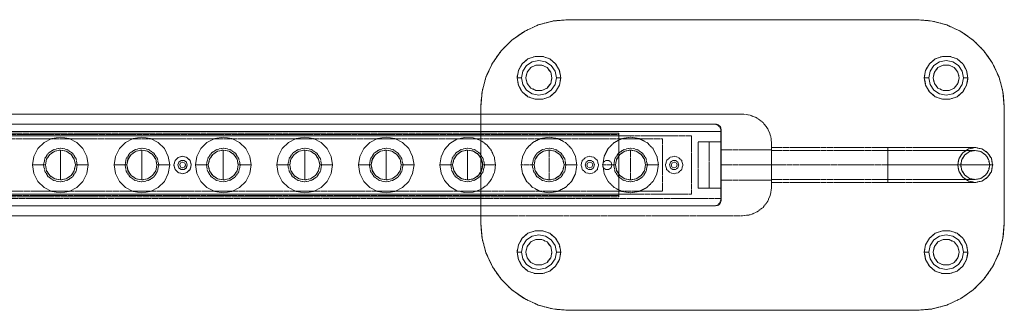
# Model space of a CAD drawing. Header units: millimetres. Extents: x -182 to 523, y -287 to 423.
# Tile 2 of 6: x 148 to 486, y -180 to -80. Entities that reach past the tile are written whole.
import ezdxf

# ---------------------------------------------------------------- set-up
doc = ezdxf.new("R2010")
doc.units = ezdxf.units.MM
doc.linetypes.add('DASHED2', pattern=[0.762, 0.635, -0.127])
for name, color, linetype, lineweight in [('HIDDEN', 8, 'DASHED2', 9), ('TANGENT', 8, 'CONTINUOUS', 13), ('VISIBLE', 7, 'CONTINUOUS', 18)]:
    doc.layers.add(name, color=color, linetype=linetype, lineweight=lineweight)

msp = doc.modelspace()

# ---------------------------------------------------------------- linework, layer by layer
at = {"layer": 'HIDDEN'}
for points in [[(336.05258, -80), (330.84313, -80.45577), (325.79197, -81.80922), (321.05258, -84.01924), (316.76895, -87.01867), (313.07125, -90.71637), (310.07182, -95), (307.8618, -99.7394), (306.50835, -104.79055), (306.05258, -110)], [(336.05258, -80), (456.05258, -80)], [(486.05258, -110), (485.59681, -104.79055), (484.24336, -99.7394), (482.03334, -95), (479.03391, -90.71637), (475.33621, -87.01867), (471.05258, -84.01924), (466.31318, -81.80922), (461.26202, -80.45577), (456.05258, -80)], [(333.55258, -100), (333.10027, -97.43485), (331.79791, -95.17909), (329.80258, -93.50481), (327.35494, -92.61394), (324.75022, -92.61394), (322.30258, -93.50481), (320.30725, -95.17909), (319.00488, -97.43485), (318.55258, -100)], [(473.55258, -100), (473.10027, -97.43485), (471.79791, -95.17909), (469.80258, -93.50481), (467.35494, -92.61394), (464.75022, -92.61394), (462.30258, -93.50481), (460.30725, -95.17909), (459.00488, -97.43485), (458.55258, -100)], [(330.55258, -100), (330.10694, -98.04752), (328.85828, -96.48176), (327.05392, -95.61282), (325.05123, -95.61282), (323.24687, -96.48176), (321.99822, -98.04752), (321.55258, -100)], [(470.55258, -100), (470.10694, -98.04752), (468.85828, -96.48176), (467.05392, -95.61282), (465.05123, -95.61282), (463.24687, -96.48176), (461.99822, -98.04752), (461.55258, -100)], [(318.55258, -100), (319.00488, -102.56515), (320.30725, -104.82091), (322.30258, -106.49519), (324.75022, -107.38606), (327.35494, -107.38606), (329.80258, -106.49519), (331.79791, -104.82091), (333.10027, -102.56515), (333.55258, -100)], [(321.55258, -100), (321.99822, -101.95248), (323.24687, -103.51824), (325.05123, -104.38718), (327.05392, -104.38718), (328.85828, -103.51824), (330.10694, -101.95248), (330.55258, -100)], [(458.55258, -100), (459.00488, -102.56515), (460.30725, -104.82091), (462.30258, -106.49519), (464.75022, -107.38606), (467.35494, -107.38606), (469.80258, -106.49519), (471.79791, -104.82091), (473.10027, -102.56515), (473.55258, -100)], [(461.55258, -100), (461.99822, -101.95248), (463.24687, -103.51824), (465.05123, -104.38718), (467.05392, -104.38718), (468.85828, -103.51824), (470.10694, -101.95248), (470.55258, -100)], [(306.05258, -150), (306.05258, -110)], [(486.05258, -110), (486.05258, -150)], [(11.05258, -112.5), (396.05258, -112.5)], [(306.05258, -112.5), (396.05258, -112.5)], [(406.05258, -122.5), (405.71184, -119.91181), (404.71283, -117.5), (403.12365, -115.42893), (401.05258, -113.83975), (398.64077, -112.84074), (396.05258, -112.5)], [(20.35258, -115.9), (386.75258, -115.9)], [(386.55258, -116), (20.55258, -116)], [(306.05258, -115.9), (386.75258, -115.9)], [(386.55258, -116), (306.05258, -116)], [(386.55258, -116), (387.55258, -116.26795), (388.28463, -117), (388.55258, -118)], [(388.75258, -117.9), (388.48463, -116.9), (387.75258, -116.16795), (386.75258, -115.9)], [(388.55258, -142), (388.55258, -118)], [(388.55258, -122), (388.55258, -118)], [(388.75258, -142.1), (388.75258, -117.9)], [(388.75258, -117.9), (388.75258, -118.5)], [(18.35258, -118.5), (388.75258, -118.5)], [(18.55258, -118.5), (388.75258, -118.5)], [(378.55258, -120), (28.55258, -120)], [(368.55258, -121), (38.55258, -121)], [(353.55258, -119), (53.55258, -119)], [(53.55258, -119.5), (353.55258, -119.5)], [(353.55258, -120), (53.55258, -120)], [(311.11738, -130), (310.77024, -127.44654), (309.75401, -125.07842), (308.14247, -123.06755), (306.05258, -121.55989)], [(339.11738, -130), (338.64925, -127.04431), (337.29067, -124.37795), (335.17463, -122.26191), (332.50826, -120.90333), (329.55258, -120.4352), (326.59689, -120.90333), (323.93053, -122.26191), (321.81449, -124.37795), (320.45591, -127.04431), (319.98778, -130)], [(367.11738, -130), (366.64925, -127.04431), (365.29067, -124.37795), (363.17463, -122.26191), (360.50826, -120.90333), (357.55258, -120.4352), (354.59689, -120.90333), (351.93053, -122.26191), (349.81449, -124.37795), (348.45591, -127.04431), (347.98778, -130)], [(353.55258, -119), (353.55258, -119.00314), (353.55258, -119.01254), (353.55258, -119.02806), (353.55258, -119.04952), (353.55258, -119.07664), (353.55258, -119.10908), (353.55258, -119.14645), (353.55258, -119.18826), (353.55258, -119.23398), (353.55258, -119.28306), (353.55258, -119.33486), (353.55258, -119.38874), (353.55258, -119.44402), (353.55258, -119.5)], [(353.55258, -120), (353.55258, -119)], [(353.55258, -119.5), (353.55258, -140.5)], [(353.55258, -140), (353.55258, -120)], [(368.55258, -139), (368.55258, -121)], [(378.55258, -140), (378.55258, -120)], [(388.75258, -118.5), (388.75258, -122)], [(161.55258, -124.2), (159.33302, -124.6415), (157.45136, -125.89878), (156.19408, -127.78044), (155.75258, -130), (156.19408, -132.21956), (157.45136, -134.10122), (159.33302, -135.3585), (161.55258, -135.8)], [(156.39258, -130), (156.78536, -128.02535), (157.90391, -126.35133), (159.57793, -125.23278), (161.55258, -124.84), (163.52723, -125.23278), (165.20125, -126.35133), (166.3198, -128.02535), (166.71258, -130)], [(161.55258, -135.8), (163.77214, -135.3585), (165.6538, -134.10122), (166.91108, -132.21956), (167.35258, -130), (166.91108, -127.78044), (165.6538, -125.89878), (163.77214, -124.6415), (161.55258, -124.2)], [(189.55258, -124.2), (187.33302, -124.6415), (185.45136, -125.89878), (184.19408, -127.78044), (183.75258, -130), (184.19408, -132.21956), (185.45136, -134.10122), (187.33302, -135.3585), (189.55258, -135.8)], [(184.39258, -130), (184.78536, -128.02535), (185.90391, -126.35133), (187.57793, -125.23278), (189.55258, -124.84), (191.52723, -125.23278), (193.20125, -126.35133), (194.3198, -128.02535), (194.71258, -130)], [(189.55258, -135.8), (191.77214, -135.3585), (193.6538, -134.10122), (194.91108, -132.21956), (195.35258, -130), (194.91108, -127.78044), (193.6538, -125.89878), (191.77214, -124.6415), (189.55258, -124.2)], [(217.55258, -124.2), (215.33302, -124.6415), (213.45136, -125.89878), (212.19408, -127.78044), (211.75258, -130), (212.19408, -132.21956), (213.45136, -134.10122), (215.33302, -135.3585), (217.55258, -135.8)], [(212.39258, -130), (212.78536, -128.02535), (213.90391, -126.35133), (215.57793, -125.23278), (217.55258, -124.84), (219.52723, -125.23278), (221.20125, -126.35133), (222.3198, -128.02535), (222.71258, -130)], [(217.55258, -135.8), (219.77214, -135.3585), (221.6538, -134.10122), (222.91108, -132.21956), (223.35258, -130), (222.91108, -127.78044), (221.6538, -125.89878), (219.77214, -124.6415), (217.55258, -124.2)], [(245.55258, -124.2), (243.33302, -124.6415), (241.45136, -125.89878), (240.19408, -127.78044), (239.75258, -130), (240.19408, -132.21956), (241.45136, -134.10122), (243.33302, -135.3585), (245.55258, -135.8)], [(240.39258, -130), (240.78536, -128.02535), (241.90391, -126.35133), (243.57793, -125.23278), (245.55258, -124.84), (247.52723, -125.23278), (249.20125, -126.35133), (250.3198, -128.02535), (250.71258, -130)], [(245.55258, -135.8), (247.77214, -135.3585), (249.6538, -134.10122), (250.91108, -132.21956), (251.35258, -130), (250.91108, -127.78044), (249.6538, -125.89878), (247.77214, -124.6415), (245.55258, -124.2)], [(273.55258, -124.2), (271.33302, -124.6415), (269.45136, -125.89878), (268.19408, -127.78044), (267.75258, -130), (268.19408, -132.21956), (269.45136, -134.10122), (271.33302, -135.3585), (273.55258, -135.8)], [(268.39258, -130), (268.78536, -128.02535), (269.90391, -126.35133), (271.57793, -125.23278), (273.55258, -124.84), (275.52723, -125.23278), (277.20125, -126.35133), (278.3198, -128.02535), (278.71258, -130)], [(273.55258, -135.8), (275.77214, -135.3585), (277.6538, -134.10122), (278.91108, -132.21956), (279.35258, -130), (278.91108, -127.78044), (277.6538, -125.89878), (275.77214, -124.6415), (273.55258, -124.2)], [(301.55258, -124.2), (299.33302, -124.6415), (297.45136, -125.89878), (296.19408, -127.78044), (295.75258, -130), (296.19408, -132.21956), (297.45136, -134.10122), (299.33302, -135.3585), (301.55258, -135.8)], [(296.39258, -130), (296.78536, -128.02535), (297.90391, -126.35133), (299.57793, -125.23278), (301.55258, -124.84), (303.52723, -125.23278), (305.20125, -126.35133), (306.3198, -128.02535), (306.71258, -130)], [(301.55258, -135.8), (303.77214, -135.3585), (305.6538, -134.10122), (306.91108, -132.21956), (307.35258, -130), (306.91108, -127.78044), (305.6538, -125.89878), (303.77214, -124.6415), (301.55258, -124.2)], [(329.55258, -124.2), (327.33302, -124.6415), (325.45136, -125.89878), (324.19408, -127.78044), (323.75258, -130), (324.19408, -132.21956), (325.45136, -134.10122), (327.33302, -135.3585), (329.55258, -135.8)], [(324.39258, -130), (324.78536, -128.02535), (325.90391, -126.35133), (327.57793, -125.23278), (329.55258, -124.84), (331.52723, -125.23278), (333.20125, -126.35133), (334.3198, -128.02535), (334.71258, -130)], [(329.55258, -124.85), (327.58176, -125.24202), (325.91098, -126.3584), (324.7946, -128.02918), (324.40258, -130), (324.7946, -131.97082), (325.91098, -133.6416), (327.58176, -134.75798), (329.55258, -135.15)], [(329.55258, -135.8), (331.77214, -135.3585), (333.6538, -134.10122), (334.91108, -132.21956), (335.35258, -130), (334.91108, -127.78044), (333.6538, -125.89878), (331.77214, -124.6415), (329.55258, -124.2)], [(329.55258, -135.15), (331.5234, -134.75798), (333.19418, -133.6416), (334.31056, -131.97082), (334.70258, -130), (334.31056, -128.02918), (333.19418, -126.3584), (331.5234, -125.24202), (329.55258, -124.85)], [(329.55258, -124.85), (329.55258, -125.38428), (329.55258, -126.60251), (329.55258, -130)], [(357.55258, -124.2), (355.33302, -124.6415), (353.45136, -125.89878), (352.19408, -127.78044), (351.75258, -130), (352.19408, -132.21956), (353.45136, -134.10122), (355.33302, -135.3585), (357.55258, -135.8)], [(352.39258, -130), (352.78536, -128.02535), (353.90391, -126.35133), (355.57793, -125.23278), (357.55258, -124.84), (359.52723, -125.23278), (361.20125, -126.35133), (362.3198, -128.02535), (362.71258, -130)], [(357.55258, -124.85), (355.58176, -125.24202), (353.91098, -126.3584), (352.7946, -128.02918), (352.40258, -130), (352.7946, -131.97082), (353.91098, -133.6416), (355.58176, -134.75798), (357.55258, -135.15)], [(357.55258, -135.8), (359.77214, -135.3585), (361.6538, -134.10122), (362.91108, -132.21956), (363.35258, -130), (362.91108, -127.78044), (361.6538, -125.89878), (359.77214, -124.6415), (357.55258, -124.2)], [(357.55258, -135.15), (359.5234, -134.75798), (361.19418, -133.6416), (362.31056, -131.97082), (362.70258, -130), (362.31056, -128.02918), (361.19418, -126.3584), (359.5234, -125.24202), (357.55258, -124.85)], [(357.55258, -124.85), (357.55258, -125.38428), (357.55258, -126.60251), (357.55258, -130)], [(380.75258, -122), (388.75258, -122)], [(380.75258, -138), (380.75258, -122)], [(388.55258, -122), (384.55258, -122)], [(384.55258, -122), (384.55258, -138)], [(388.55258, -138), (388.55258, -122)], [(388.75258, -122), (388.75258, -138)], [(388.75258, -130), (388.75258, -129.41219), (388.75258, -128.83177), (388.75258, -128.26603), (388.75258, -127.72211), (388.75258, -127.20683), (388.75258, -126.72668), (388.75258, -126.28769), (388.75258, -125.89538), (388.75258, -125.5547), (388.75258, -125.26991), (388.75258, -125.04461), (388.75258, -124.88163), (388.75258, -124.78301), (388.75258, -124.75)], [(388.75258, -124.75), (406.05258, -124.75)], [(406.05258, -122.5), (406.05258, -137.5)], [(406.05258, -130), (406.05258, -129.32821), (406.05258, -128.66487), (406.05258, -128.01833), (406.05258, -127.3967), (406.05258, -126.80781), (406.05258, -126.25906), (406.05258, -125.75736), (406.05258, -125.30901), (406.05258, -124.91965), (406.05258, -124.59419), (406.05258, -124.3367), (406.05258, -124.15043), (406.05258, -124.03773), (406.05258, -124)], [(406.05258, -124), (446.05258, -124)], [(406.05258, -130), (406.05258, -129.41219), (406.05258, -128.83177), (406.05258, -128.26603), (406.05258, -127.72211), (406.05258, -127.20683), (406.05258, -126.72668), (406.05258, -126.28769), (406.05258, -125.89538), (406.05258, -125.5547), (406.05258, -125.26991), (406.05258, -125.04461), (406.05258, -124.88163), (406.05258, -124.78301), (406.05258, -124.75)], [(406.05258, -130), (406.05258, -129.44018), (406.05258, -128.8874), (406.05258, -128.3486), (406.05258, -127.83058), (406.05258, -127.33984), (406.05258, -126.88255), (406.05258, -126.46447), (406.05258, -126.09084), (406.05258, -125.76638), (406.05258, -125.49516), (406.05258, -125.28058), (406.05258, -125.12536), (406.05258, -125.03144), (406.05258, -125)], [(406.05258, -125), (446.05258, -125)], [(446.05258, -124), (457.53207, -124), (462.71832, -124), (467.26424, -124), (470.99563, -124), (472.50954, -124), (473.76852, -124), (474.7605, -124), (475.47599, -124), (475.90811, -124), (476.05258, -124)], [(446.05258, -130), (446.05258, -129.32821), (446.05258, -128.66487), (446.05258, -128.01833), (446.05258, -127.3967), (446.05258, -126.80781), (446.05258, -126.25906), (446.05258, -125.75736), (446.05258, -125.30901), (446.05258, -124.91965), (446.05258, -124.59419), (446.05258, -124.3367), (446.05258, -124.15043), (446.05258, -124.03773), (446.05258, -124)], [(446.05258, -125), (457.53207, -125), (462.71832, -125), (467.26424, -125), (470.99563, -125), (472.50954, -125), (473.76852, -125), (474.7605, -125), (475.47599, -125), (475.90811, -125), (476.05258, -125)], [(446.05258, -130), (446.05258, -129.44018), (446.05258, -128.8874), (446.05258, -128.3486), (446.05258, -127.83058), (446.05258, -127.33984), (446.05258, -126.88255), (446.05258, -126.46447), (446.05258, -126.09084), (446.05258, -125.76638), (446.05258, -125.49516), (446.05258, -125.28058), (446.05258, -125.12536), (446.05258, -125.03144), (446.05258, -125)], [(476.05258, -124), (473.75648, -124.45672), (471.80994, -125.75736), (470.5093, -127.7039), (470.05258, -130)], [(470.05258, -130), (470.5093, -127.7039), (471.80994, -125.75736), (473.75648, -124.45672), (476.05258, -124), (478.34868, -124.45672), (480.29522, -125.75736), (481.59586, -127.7039), (482.05258, -130)], [(481.05258, -130), (480.67198, -128.08658), (479.58811, -126.46447), (477.966, -125.3806), (476.05258, -125), (474.13916, -125.3806), (472.51705, -126.46447), (471.43318, -128.08658), (471.05258, -130)], [(471.05258, -130), (471.43318, -128.08658), (472.51705, -126.46447), (474.13916, -125.3806), (476.05258, -125)], [(482.05258, -130), (481.59586, -127.7039), (480.29522, -125.75736), (478.34868, -124.45672), (476.05258, -124)], [(476.05258, -125), (477.966, -125.3806), (479.58811, -126.46447), (480.67198, -128.08658), (481.05258, -130)], [(200.55258, -130), (200.9545, -128.5), (202.05258, -127.40192), (203.55258, -127), (205.05258, -127.40192), (206.15066, -128.5), (206.55258, -130)], [(201.95258, -130), (202.25815, -129.05954), (203.05815, -128.47831), (204.04701, -128.47831), (204.84701, -129.05954), (205.15258, -130)], [(306.71258, -130), (306.54485, -128.69509), (306.05258, -127.475)], [(306.05258, -132.5045), (306.62896, -130.86767), (306.62896, -129.13233), (306.05258, -127.4955)], [(340.55258, -130), (340.9545, -128.5), (342.05258, -127.40192), (343.55258, -127), (345.05258, -127.40192), (346.15066, -128.5), (346.55258, -130)], [(345.15258, -130), (344.84701, -129.05954), (344.04701, -128.47831), (343.05815, -128.47831), (342.25815, -129.05954), (341.95258, -130)], [(347.95258, -130), (348.25815, -129.05954), (349.05815, -128.47831), (350.04701, -128.47831), (350.84701, -129.05954), (351.15258, -130)], [(375.55258, -130), (375.15066, -128.5), (374.05258, -127.40192), (372.55258, -127), (371.05258, -127.40192), (369.9545, -128.5), (369.55258, -130)], [(370.95258, -130), (371.25815, -129.05954), (372.05815, -128.47831), (373.04701, -128.47831), (373.84701, -129.05954), (374.15258, -130)], [(166.71258, -130), (166.3198, -131.97465), (165.20125, -133.64867), (163.52723, -134.76722), (161.55258, -135.16), (159.57793, -134.76722), (157.90391, -133.64867), (156.78536, -131.97465), (156.39258, -130)], [(194.71258, -130), (194.3198, -131.97465), (193.20125, -133.64867), (191.52723, -134.76722), (189.55258, -135.16), (187.57793, -134.76722), (185.90391, -133.64867), (184.78536, -131.97465), (184.39258, -130)], [(206.55258, -130), (206.15066, -131.5), (205.05258, -132.59808), (203.55258, -133), (202.05258, -132.59808), (200.9545, -131.5), (200.55258, -130)], [(205.15258, -130), (204.84701, -130.94046), (204.04701, -131.52169), (203.05815, -131.52169), (202.25815, -130.94046), (201.95258, -130)], [(204.55258, -130), (204.25969, -129.29289), (203.55258, -129), (202.84547, -129.29289), (202.55258, -130)], [(202.55258, -130), (202.84547, -130.70711), (203.55258, -131), (204.25969, -130.70711), (204.55258, -130)], [(222.71258, -130), (222.3198, -131.97465), (221.20125, -133.64867), (219.52723, -134.76722), (217.55258, -135.16), (215.57793, -134.76722), (213.90391, -133.64867), (212.78536, -131.97465), (212.39258, -130)], [(250.71258, -130), (250.3198, -131.97465), (249.20125, -133.64867), (247.52723, -134.76722), (245.55258, -135.16), (243.57793, -134.76722), (241.90391, -133.64867), (240.78536, -131.97465), (240.39258, -130)], [(278.71258, -130), (278.3198, -131.97465), (277.20125, -133.64867), (275.52723, -134.76722), (273.55258, -135.16), (271.57793, -134.76722), (269.90391, -133.64867), (268.78536, -131.97465), (268.39258, -130)], [(306.71258, -130), (306.3198, -131.97465), (305.20125, -133.64867), (303.52723, -134.76722), (301.55258, -135.16), (299.57793, -134.76722), (297.90391, -133.64867), (296.78536, -131.97465), (296.39258, -130)], [(306.05258, -138.44011), (308.14247, -136.93245), (309.75401, -134.92158), (310.77024, -132.55346), (311.11738, -130)], [(306.05258, -132.525), (306.54485, -131.30491), (306.71258, -130)], [(306.71258, -130), (311.11738, -130)], [(319.98778, -130), (320.45591, -132.95569), (321.81449, -135.62205), (323.93053, -137.73809), (326.59689, -139.09667), (329.55258, -139.5648), (332.50826, -139.09667), (335.17463, -137.73809), (337.29067, -135.62205), (338.64925, -132.95569), (339.11738, -130)], [(324.39258, -130), (319.98778, -130)], [(334.71258, -130), (334.3198, -131.97465), (333.20125, -133.64867), (331.52723, -134.76722), (329.55258, -135.16), (327.57793, -134.76722), (325.90391, -133.64867), (324.78536, -131.97465), (324.39258, -130)], [(329.55258, -135.15), (329.55258, -134.61572), (329.55258, -133.39749), (329.55258, -130)], [(334.71258, -130), (339.11738, -130)], [(346.55258, -130), (346.15066, -131.5), (345.05258, -132.59808), (343.55258, -133), (342.05258, -132.59808), (340.9545, -131.5), (340.55258, -130)], [(341.95258, -130), (342.25815, -130.94046), (343.05815, -131.52169), (344.04701, -131.52169), (344.84701, -130.94046), (345.15258, -130)], [(344.55258, -130), (344.25969, -129.29289), (343.55258, -129), (342.84547, -129.29289), (342.55258, -130)], [(342.55258, -130), (342.84547, -130.70711), (343.55258, -131), (344.25969, -130.70711), (344.55258, -130)], [(351.15258, -130), (350.84701, -130.94046), (350.04701, -131.52169), (349.05815, -131.52169), (348.25815, -130.94046), (347.95258, -130)], [(347.98778, -130), (348.45591, -132.95569), (349.81449, -135.62205), (351.93053, -137.73809), (354.59689, -139.09667), (357.55258, -139.5648), (360.50826, -139.09667), (363.17463, -137.73809), (365.29067, -135.62205), (366.64925, -132.95569), (367.11738, -130)], [(352.39258, -130), (347.98778, -130)], [(362.71258, -130), (362.3198, -131.97465), (361.20125, -133.64867), (359.52723, -134.76722), (357.55258, -135.16), (355.57793, -134.76722), (353.90391, -133.64867), (352.78536, -131.97465), (352.39258, -130)], [(357.55258, -135.15), (357.55258, -134.61572), (357.55258, -133.39749), (357.55258, -130)], [(362.71258, -130), (367.11738, -130)], [(369.55258, -130), (369.9545, -131.5), (371.05258, -132.59808), (372.55258, -133), (374.05258, -132.59808), (375.15066, -131.5), (375.55258, -130)], [(374.15258, -130), (373.84701, -130.94046), (373.04701, -131.52169), (372.05815, -131.52169), (371.25815, -130.94046), (370.95258, -130)], [(373.55258, -130), (373.25969, -129.29289), (372.55258, -129), (371.84547, -129.29289), (371.55258, -130)], [(371.55258, -130), (371.84547, -130.70711), (372.55258, -131), (373.25969, -130.70711), (373.55258, -130)], [(388.75258, -130), (388.75258, -130.58781), (388.75258, -131.16823), (388.75258, -131.73397), (388.75258, -132.27789), (388.75258, -132.79317), (388.75258, -133.27332), (388.75258, -133.71231), (388.75258, -134.10462), (388.75258, -134.4453), (388.75258, -134.73009), (388.75258, -134.95539), (388.75258, -135.11837), (388.75258, -135.21699), (388.75258, -135.25)], [(388.75258, -130), (406.05258, -130)], [(406.05258, -130), (406.05258, -130.58781), (406.05258, -131.16823), (406.05258, -131.73397), (406.05258, -132.27789), (406.05258, -132.79317), (406.05258, -133.27332), (406.05258, -133.71231), (406.05258, -134.10462), (406.05258, -134.4453), (406.05258, -134.73009), (406.05258, -134.95539), (406.05258, -135.11837), (406.05258, -135.21699), (406.05258, -135.25)], [(406.05258, -130), (406.05258, -130.67179), (406.05258, -131.33513), (406.05258, -131.98167), (406.05258, -132.6033), (406.05258, -133.19219), (406.05258, -133.74094), (406.05258, -134.24264), (406.05258, -134.69099), (406.05258, -135.08035), (406.05258, -135.40581), (406.05258, -135.6633), (406.05258, -135.84957), (406.05258, -135.96227), (406.05258, -136)], [(406.05258, -130), (406.05258, -130.55982), (406.05258, -131.1126), (406.05258, -131.6514), (406.05258, -132.16942), (406.05258, -132.66016), (406.05258, -133.11745), (406.05258, -133.53553), (406.05258, -133.90916), (406.05258, -134.23362), (406.05258, -134.50484), (406.05258, -134.71942), (406.05258, -134.87464), (406.05258, -134.96856), (406.05258, -135)], [(446.05258, -130), (406.05258, -130)], [(446.05258, -130), (446.05258, -130.67179), (446.05258, -131.33513), (446.05258, -131.98167), (446.05258, -132.6033), (446.05258, -133.19219), (446.05258, -133.74094), (446.05258, -134.24264), (446.05258, -134.69099), (446.05258, -135.08035), (446.05258, -135.40581), (446.05258, -135.6633), (446.05258, -135.84957), (446.05258, -135.96227), (446.05258, -136)], [(446.05258, -130), (446.05258, -130.55982), (446.05258, -131.1126), (446.05258, -131.6514), (446.05258, -132.16942), (446.05258, -132.66016), (446.05258, -133.11745), (446.05258, -133.53553), (446.05258, -133.90916), (446.05258, -134.23362), (446.05258, -134.50484), (446.05258, -134.71942), (446.05258, -134.87464), (446.05258, -134.96856), (446.05258, -135)], [(470.05258, -130), (469.90167, -130), (469.45085, -130), (468.70578, -130), (467.67583, -130), (466.37396, -130), (464.81653, -130), (463.02314, -130), (461.01633, -130), (458.82135, -130), (456.46579, -130), (453.97928, -130), (451.39308, -130), (448.73973, -130), (446.05258, -130)], [(482.05258, -130), (481.82622, -130), (481.14998, -130), (480.03238, -130), (478.48746, -130), (476.53465, -130), (474.19851, -130), (471.50842, -130), (468.49821, -130), (465.20573, -130), (461.67239, -130), (457.94263, -130), (454.06333, -130), (450.0833, -130), (446.05258, -130)], [(471.05258, -130), (470.89538, -130), (470.42578, -130), (469.64966, -130), (468.5768, -130), (467.22068, -130), (465.59837, -130), (463.73025, -130), (461.63982, -130), (459.35338, -130), (456.89967, -130), (454.30956, -130), (451.6156, -130), (448.85169, -130), (446.05258, -130)], [(481.05258, -130), (480.83251, -130), (480.17506, -130), (479.0885, -130), (477.58649, -130), (475.68793, -130), (473.41668, -130), (470.80132, -130), (467.87472, -130), (464.6737, -130), (461.23851, -130), (457.61235, -130), (453.84081, -130), (449.97134, -130), (446.05258, -130)], [(470.05258, -130), (470.5093, -132.2961), (471.80994, -134.24264), (473.75648, -135.54328), (476.05258, -136)], [(482.05258, -130), (481.59586, -132.2961), (480.29522, -134.24264), (478.34868, -135.54328), (476.05258, -136), (473.75648, -135.54328), (471.80994, -134.24264), (470.5093, -132.2961), (470.05258, -130)], [(471.05258, -130), (471.43318, -131.91342), (472.51705, -133.53553), (474.13916, -134.6194), (476.05258, -135), (477.966, -134.6194), (479.58811, -133.53553), (480.67198, -131.91342), (481.05258, -130)], [(476.05258, -135), (474.13916, -134.6194), (472.51705, -133.53553), (471.43318, -131.91342), (471.05258, -130)], [(476.05258, -136), (478.34868, -135.54328), (480.29522, -134.24264), (481.59586, -132.2961), (482.05258, -130)], [(481.05258, -130), (480.67198, -131.91342), (479.58811, -133.53553), (477.966, -134.6194), (476.05258, -135)], [(388.75258, -135.25), (406.05258, -135.25)], [(406.05258, -135), (446.05258, -135)], [(446.05258, -135), (457.53207, -135), (462.71832, -135), (467.26424, -135), (470.99563, -135), (472.50954, -135), (473.76852, -135), (474.7605, -135), (475.47599, -135), (475.90811, -135), (476.05258, -135)], [(380.75258, -138), (388.75258, -138)], [(384.55258, -138), (388.55258, -138)], [(388.55258, -142), (388.55258, -138)], [(388.75258, -138), (388.75258, -141.5)], [(396.05258, -147.5), (398.64077, -147.15926), (401.05258, -146.16025), (403.12365, -144.57107), (404.71283, -142.5), (405.71184, -140.08819), (406.05258, -137.5)], [(406.05258, -136), (446.05258, -136)], [(446.05258, -136), (457.53207, -136), (462.71832, -136), (467.26424, -136), (470.99563, -136), (472.50954, -136), (473.76852, -136), (474.7605, -136), (475.47599, -136), (475.90811, -136), (476.05258, -136)], [(388.75258, -141.5), (18.35258, -141.5)], [(388.75258, -141.5), (18.55258, -141.5)], [(28.55258, -140), (378.55258, -140)], [(38.55258, -139), (368.55258, -139)], [(353.55258, -140), (53.55258, -140)], [(353.55258, -140.5), (53.55258, -140.5)], [(53.55258, -141), (353.55258, -141)], [(353.55258, -141), (353.55258, -140)], [(353.55258, -140.5), (353.55258, -140.55598), (353.55258, -140.61126), (353.55258, -140.66514), (353.55258, -140.71694), (353.55258, -140.76602), (353.55258, -140.81174), (353.55258, -140.85355), (353.55258, -140.89092), (353.55258, -140.92336), (353.55258, -140.95048), (353.55258, -140.97194), (353.55258, -140.98746), (353.55258, -140.99686), (353.55258, -141)], [(388.55258, -142), (388.28463, -143), (387.55258, -143.73205), (386.55258, -144)], [(386.75258, -144.1), (387.75258, -143.83205), (388.48463, -143.1), (388.75258, -142.1)], [(388.75258, -141.5), (388.75258, -142.1)], [(386.75258, -144.1), (20.35258, -144.1)], [(20.55258, -144), (386.55258, -144)], [(306.05258, -144), (386.55258, -144)], [(386.75258, -144.1), (306.05258, -144.1)], [(396.05258, -147.5), (11.05258, -147.5)], [(396.05258, -147.5), (306.05258, -147.5)], [(306.05258, -150), (306.50835, -155.20945), (307.8618, -160.2606), (310.07182, -165), (313.07125, -169.28363), (316.76895, -172.98133), (321.05258, -175.98076), (325.79197, -178.19078), (330.84313, -179.54423), (336.05258, -180)], [(456.05258, -180), (461.26202, -179.54423), (466.31318, -178.19078), (471.05258, -175.98076), (475.33621, -172.98133), (479.03391, -169.28363), (482.03334, -165), (484.24336, -160.2606), (485.59681, -155.20945), (486.05258, -150)], [(333.55258, -160), (333.10027, -157.43485), (331.79791, -155.17909), (329.80258, -153.50481), (327.35494, -152.61394), (324.75022, -152.61394), (322.30258, -153.50481), (320.30725, -155.17909), (319.00488, -157.43485), (318.55258, -160)], [(330.55258, -160), (330.10694, -158.04752), (328.85828, -156.48176), (327.05392, -155.61282), (325.05123, -155.61282), (323.24687, -156.48176), (321.99822, -158.04752), (321.55258, -160)], [(473.55258, -160), (473.10027, -157.43485), (471.79791, -155.17909), (469.80258, -153.50481), (467.35494, -152.61394), (464.75022, -152.61394), (462.30258, -153.50481), (460.30725, -155.17909), (459.00488, -157.43485), (458.55258, -160)], [(470.55258, -160), (470.10694, -158.04752), (468.85828, -156.48176), (467.05392, -155.61282), (465.05123, -155.61282), (463.24687, -156.48176), (461.99822, -158.04752), (461.55258, -160)], [(318.55258, -160), (319.00488, -162.56515), (320.30725, -164.82091), (322.30258, -166.49519), (324.75022, -167.38606), (327.35494, -167.38606), (329.80258, -166.49519), (331.79791, -164.82091), (333.10027, -162.56515), (333.55258, -160)], [(321.55258, -160), (321.99822, -161.95248), (323.24687, -163.51824), (325.05123, -164.38718), (327.05392, -164.38718), (328.85828, -163.51824), (330.10694, -161.95248), (330.55258, -160)], [(458.55258, -160), (459.00488, -162.56515), (460.30725, -164.82091), (462.30258, -166.49519), (464.75022, -167.38606), (467.35494, -167.38606), (469.80258, -166.49519), (471.79791, -164.82091), (473.10027, -162.56515), (473.55258, -160)], [(461.55258, -160), (461.99822, -161.95248), (463.24687, -163.51824), (465.05123, -164.38718), (467.05392, -164.38718), (468.85828, -163.51824), (470.10694, -161.95248), (470.55258, -160)], [(456.05258, -180), (336.05258, -180)]]:
    msp.add_lwpolyline(points, dxfattribs=at)
at = {"layer": 'TANGENT'}
for points in [[(320.05258, -100), (318.55258, -100)], [(332.05258, -100), (333.55258, -100)], [(460.05258, -100), (458.55258, -100)], [(472.05258, -100), (473.55258, -100)], [(161.55258, -124.85), (161.55258, -125.38428), (161.55258, -126.60251), (161.55258, -130)], [(189.55258, -124.85), (189.55258, -125.38428), (189.55258, -126.60251), (189.55258, -130)], [(217.55258, -124.85), (217.55258, -125.38428), (217.55258, -126.60251), (217.55258, -130)], [(245.55258, -124.85), (245.55258, -125.38428), (245.55258, -126.60251), (245.55258, -130)], [(273.55258, -124.85), (273.55258, -125.38428), (273.55258, -126.60251), (273.55258, -130)], [(301.55258, -124.85), (301.55258, -125.38428), (301.55258, -126.60251), (301.55258, -130)], [(156.39258, -130), (151.98778, -130)], [(161.55258, -135.15), (161.55258, -134.61572), (161.55258, -133.39749), (161.55258, -130)], [(166.71258, -130), (171.11738, -130)], [(184.39258, -130), (179.98778, -130)], [(189.55258, -135.15), (189.55258, -134.61572), (189.55258, -133.39749), (189.55258, -130)], [(194.71258, -130), (199.11738, -130)], [(212.39258, -130), (207.98778, -130)], [(217.55258, -135.15), (217.55258, -134.61572), (217.55258, -133.39749), (217.55258, -130)], [(222.71258, -130), (227.11738, -130)], [(240.39258, -130), (235.98778, -130)], [(245.55258, -135.15), (245.55258, -134.61572), (245.55258, -133.39749), (245.55258, -130)], [(250.71258, -130), (255.11738, -130)], [(268.39258, -130), (263.98778, -130)], [(273.55258, -135.15), (273.55258, -134.61572), (273.55258, -133.39749), (273.55258, -130)], [(278.71258, -130), (283.11738, -130)], [(296.39258, -130), (291.98778, -130)], [(301.55258, -135.15), (301.55258, -134.61572), (301.55258, -133.39749), (301.55258, -130)], [(320.05258, -160), (318.55258, -160)], [(332.05258, -160), (333.55258, -160)], [(460.05258, -160), (458.55258, -160)], [(472.05258, -160), (473.55258, -160)]]:
    msp.add_lwpolyline(points, dxfattribs=at)
at = {"layer": 'VISIBLE'}
for points in [[(306.05258, -110), (306.50835, -104.79055), (307.8618, -99.7394), (310.07182, -95), (313.07125, -90.71637), (316.76895, -87.01867), (321.05258, -84.01924), (325.79197, -81.80922), (330.84313, -80.45577), (336.05258, -80)], [(336.05258, -80), (456.05258, -80)], [(456.05258, -80), (461.26202, -80.45577), (466.31318, -81.80922), (471.05258, -84.01924), (475.33621, -87.01867), (479.03391, -90.71637), (482.03334, -95), (484.24336, -99.7394), (485.59681, -104.79055), (486.05258, -110)], [(318.55258, -100), (319.00488, -97.43485), (320.30725, -95.17909), (322.30258, -93.50481), (324.75022, -92.61394), (327.35494, -92.61394), (329.80258, -93.50481), (331.79791, -95.17909), (333.10027, -97.43485), (333.55258, -100)], [(320.05258, -100), (320.5093, -97.7039), (321.80994, -95.75736), (323.75648, -94.45672), (326.05258, -94), (328.34868, -94.45672), (330.29522, -95.75736), (331.59586, -97.7039), (332.05258, -100)], [(458.55258, -100), (459.00488, -97.43485), (460.30725, -95.17909), (462.30258, -93.50481), (464.75022, -92.61394), (467.35494, -92.61394), (469.80258, -93.50481), (471.79791, -95.17909), (473.10027, -97.43485), (473.55258, -100)], [(460.05258, -100), (460.5093, -97.7039), (461.80994, -95.75736), (463.75648, -94.45672), (466.05258, -94), (468.34868, -94.45672), (470.29522, -95.75736), (471.59586, -97.7039), (472.05258, -100)], [(321.55258, -100), (321.99822, -98.04752), (323.24687, -96.48176), (325.05123, -95.61282), (327.05392, -95.61282), (328.85828, -96.48176), (330.10694, -98.04752), (330.55258, -100)], [(461.55258, -100), (461.99822, -98.04752), (463.24687, -96.48176), (465.05123, -95.61282), (467.05392, -95.61282), (468.85828, -96.48176), (470.10694, -98.04752), (470.55258, -100)], [(333.55258, -100), (333.10027, -102.56515), (331.79791, -104.82091), (329.80258, -106.49519), (327.35494, -107.38606), (324.75022, -107.38606), (322.30258, -106.49519), (320.30725, -104.82091), (319.00488, -102.56515), (318.55258, -100)], [(332.05258, -100), (331.59586, -102.2961), (330.29522, -104.24264), (328.34868, -105.54328), (326.05258, -106), (323.75648, -105.54328), (321.80994, -104.24264), (320.5093, -102.2961), (320.05258, -100)], [(330.55258, -100), (330.10694, -101.95248), (328.85828, -103.51824), (327.05392, -104.38718), (325.05123, -104.38718), (323.24687, -103.51824), (321.99822, -101.95248), (321.55258, -100)], [(473.55258, -100), (473.10027, -102.56515), (471.79791, -104.82091), (469.80258, -106.49519), (467.35494, -107.38606), (464.75022, -107.38606), (462.30258, -106.49519), (460.30725, -104.82091), (459.00488, -102.56515), (458.55258, -100)], [(472.05258, -100), (471.59586, -102.2961), (470.29522, -104.24264), (468.34868, -105.54328), (466.05258, -106), (463.75648, -105.54328), (461.80994, -104.24264), (460.5093, -102.2961), (460.05258, -100)], [(470.55258, -100), (470.10694, -101.95248), (468.85828, -103.51824), (467.05392, -104.38718), (465.05123, -104.38718), (463.24687, -103.51824), (461.99822, -101.95248), (461.55258, -100)], [(306.05258, -150), (306.05258, -110)], [(486.05258, -110), (486.05258, -150)], [(11.05258, -112.5), (306.05258, -112.5)], [(20.35258, -115.9), (306.05258, -115.9)], [(306.05258, -116), (20.55258, -116)], [(171.11738, -130), (170.64925, -127.04431), (169.29067, -124.37795), (167.17463, -122.26191), (164.50826, -120.90333), (161.55258, -120.4352), (158.59689, -120.90333), (155.93053, -122.26191), (153.81449, -124.37795), (152.45591, -127.04431), (151.98778, -130)], [(199.11738, -130), (198.64925, -127.04431), (197.29067, -124.37795), (195.17463, -122.26191), (192.50826, -120.90333), (189.55258, -120.4352), (186.59689, -120.90333), (183.93053, -122.26191), (181.81449, -124.37795), (180.45591, -127.04431), (179.98778, -130)], [(227.11738, -130), (226.64925, -127.04431), (225.29067, -124.37795), (223.17463, -122.26191), (220.50826, -120.90333), (217.55258, -120.4352), (214.59689, -120.90333), (211.93053, -122.26191), (209.81449, -124.37795), (208.45591, -127.04431), (207.98778, -130)], [(255.11738, -130), (254.64925, -127.04431), (253.29067, -124.37795), (251.17463, -122.26191), (248.50826, -120.90333), (245.55258, -120.4352), (242.59689, -120.90333), (239.93053, -122.26191), (237.81449, -124.37795), (236.45591, -127.04431), (235.98778, -130)], [(283.11738, -130), (282.64925, -127.04431), (281.29067, -124.37795), (279.17463, -122.26191), (276.50826, -120.90333), (273.55258, -120.4352), (270.59689, -120.90333), (267.93053, -122.26191), (265.81449, -124.37795), (264.45591, -127.04431), (263.98778, -130)], [(306.05258, -121.55989), (303.41018, -120.61732), (300.60796, -120.48196), (297.88701, -121.16546), (295.48142, -122.60903), (293.59815, -124.68846), (292.39922, -127.22485), (291.98778, -130)], [(166.71258, -130), (166.3198, -128.02535), (165.20125, -126.35133), (163.52723, -125.23278), (161.55258, -124.84), (159.57793, -125.23278), (157.90391, -126.35133), (156.78536, -128.02535), (156.39258, -130)], [(161.55258, -124.85), (159.58176, -125.24202), (157.91098, -126.3584), (156.7946, -128.02918), (156.40258, -130), (156.7946, -131.97082), (157.91098, -133.6416), (159.58176, -134.75798), (161.55258, -135.15)], [(161.55258, -135.15), (163.5234, -134.75798), (165.19418, -133.6416), (166.31056, -131.97082), (166.70258, -130), (166.31056, -128.02918), (165.19418, -126.3584), (163.5234, -125.24202), (161.55258, -124.85)], [(194.71258, -130), (194.3198, -128.02535), (193.20125, -126.35133), (191.52723, -125.23278), (189.55258, -124.84), (187.57793, -125.23278), (185.90391, -126.35133), (184.78536, -128.02535), (184.39258, -130)], [(189.55258, -124.85), (187.58176, -125.24202), (185.91098, -126.3584), (184.7946, -128.02918), (184.40258, -130), (184.7946, -131.97082), (185.91098, -133.6416), (187.58176, -134.75798), (189.55258, -135.15)], [(189.55258, -135.15), (191.5234, -134.75798), (193.19418, -133.6416), (194.31056, -131.97082), (194.70258, -130), (194.31056, -128.02918), (193.19418, -126.3584), (191.5234, -125.24202), (189.55258, -124.85)], [(222.71258, -130), (222.3198, -128.02535), (221.20125, -126.35133), (219.52723, -125.23278), (217.55258, -124.84), (215.57793, -125.23278), (213.90391, -126.35133), (212.78536, -128.02535), (212.39258, -130)], [(217.55258, -124.85), (215.58176, -125.24202), (213.91098, -126.3584), (212.7946, -128.02918), (212.40258, -130), (212.7946, -131.97082), (213.91098, -133.6416), (215.58176, -134.75798), (217.55258, -135.15)], [(217.55258, -135.15), (219.5234, -134.75798), (221.19418, -133.6416), (222.31056, -131.97082), (222.70258, -130), (222.31056, -128.02918), (221.19418, -126.3584), (219.5234, -125.24202), (217.55258, -124.85)], [(250.71258, -130), (250.3198, -128.02535), (249.20125, -126.35133), (247.52723, -125.23278), (245.55258, -124.84), (243.57793, -125.23278), (241.90391, -126.35133), (240.78536, -128.02535), (240.39258, -130)], [(245.55258, -124.85), (243.58176, -125.24202), (241.91098, -126.3584), (240.7946, -128.02918), (240.40258, -130), (240.7946, -131.97082), (241.91098, -133.6416), (243.58176, -134.75798), (245.55258, -135.15)], [(245.55258, -135.15), (247.5234, -134.75798), (249.19418, -133.6416), (250.31056, -131.97082), (250.70258, -130), (250.31056, -128.02918), (249.19418, -126.3584), (247.5234, -125.24202), (245.55258, -124.85)], [(278.71258, -130), (278.3198, -128.02535), (277.20125, -126.35133), (275.52723, -125.23278), (273.55258, -124.84), (271.57793, -125.23278), (269.90391, -126.35133), (268.78536, -128.02535), (268.39258, -130)], [(273.55258, -124.85), (271.58176, -125.24202), (269.91098, -126.3584), (268.7946, -128.02918), (268.40258, -130), (268.7946, -131.97082), (269.91098, -133.6416), (271.58176, -134.75798), (273.55258, -135.15)], [(273.55258, -135.15), (275.5234, -134.75798), (277.19418, -133.6416), (278.31056, -131.97082), (278.70258, -130), (278.31056, -128.02918), (277.19418, -126.3584), (275.5234, -125.24202), (273.55258, -124.85)], [(306.05258, -127.475), (304.81202, -125.9998), (303.11666, -125.08276), (301.20305, -124.85185), (299.33821, -125.3393), (297.78235, -126.47707), (296.75258, -128.10643), (296.39258, -130)], [(301.55258, -124.85), (299.58176, -125.24202), (297.91098, -126.3584), (296.7946, -128.02918), (296.40258, -130), (296.7946, -131.97082), (297.91098, -133.6416), (299.58176, -134.75798), (301.55258, -135.15)], [(306.05258, -127.4955), (304.90414, -126.08982), (303.33934, -125.16989), (301.55258, -124.85)], [(206.55258, -130), (206.15066, -128.5), (205.05258, -127.40192), (203.55258, -127), (202.05258, -127.40192), (200.9545, -128.5), (200.55258, -130)], [(205.15258, -130), (204.84701, -129.05954), (204.04701, -128.47831), (203.05815, -128.47831), (202.25815, -129.05954), (201.95258, -130)], [(151.98778, -130), (152.45591, -132.95569), (153.81449, -135.62205), (155.93053, -137.73809), (158.59689, -139.09667), (161.55258, -139.5648), (164.50826, -139.09667), (167.17463, -137.73809), (169.29067, -135.62205), (170.64925, -132.95569), (171.11738, -130)], [(156.39258, -130), (156.78536, -131.97465), (157.90391, -133.64867), (159.57793, -134.76722), (161.55258, -135.16), (163.52723, -134.76722), (165.20125, -133.64867), (166.3198, -131.97465), (166.71258, -130)], [(179.98778, -130), (180.45591, -132.95569), (181.81449, -135.62205), (183.93053, -137.73809), (186.59689, -139.09667), (189.55258, -139.5648), (192.50826, -139.09667), (195.17463, -137.73809), (197.29067, -135.62205), (198.64925, -132.95569), (199.11738, -130)], [(184.39258, -130), (184.78536, -131.97465), (185.90391, -133.64867), (187.57793, -134.76722), (189.55258, -135.16), (191.52723, -134.76722), (193.20125, -133.64867), (194.3198, -131.97465), (194.71258, -130)], [(200.55258, -130), (200.9545, -131.5), (202.05258, -132.59808), (203.55258, -133), (205.05258, -132.59808), (206.15066, -131.5), (206.55258, -130)], [(201.95258, -130), (202.25815, -130.94046), (203.05815, -131.52169), (204.04701, -131.52169), (204.84701, -130.94046), (205.15258, -130)], [(207.98778, -130), (208.45591, -132.95569), (209.81449, -135.62205), (211.93053, -137.73809), (214.59689, -139.09667), (217.55258, -139.5648), (220.50826, -139.09667), (223.17463, -137.73809), (225.29067, -135.62205), (226.64925, -132.95569), (227.11738, -130)], [(212.39258, -130), (212.78536, -131.97465), (213.90391, -133.64867), (215.57793, -134.76722), (217.55258, -135.16), (219.52723, -134.76722), (221.20125, -133.64867), (222.3198, -131.97465), (222.71258, -130)], [(235.98778, -130), (236.45591, -132.95569), (237.81449, -135.62205), (239.93053, -137.73809), (242.59689, -139.09667), (245.55258, -139.5648), (248.50826, -139.09667), (251.17463, -137.73809), (253.29067, -135.62205), (254.64925, -132.95569), (255.11738, -130)], [(240.39258, -130), (240.78536, -131.97465), (241.90391, -133.64867), (243.57793, -134.76722), (245.55258, -135.16), (247.52723, -134.76722), (249.20125, -133.64867), (250.3198, -131.97465), (250.71258, -130)], [(263.98778, -130), (264.45591, -132.95569), (265.81449, -135.62205), (267.93053, -137.73809), (270.59689, -139.09667), (273.55258, -139.5648), (276.50826, -139.09667), (279.17463, -137.73809), (281.29067, -135.62205), (282.64925, -132.95569), (283.11738, -130)], [(268.39258, -130), (268.78536, -131.97465), (269.90391, -133.64867), (271.57793, -134.76722), (273.55258, -135.16), (275.52723, -134.76722), (277.20125, -133.64867), (278.3198, -131.97465), (278.71258, -130)], [(291.98778, -130), (292.39922, -132.77515), (293.59815, -135.31154), (295.48142, -137.39097), (297.88701, -138.83454), (300.60796, -139.51804), (303.41018, -139.38268), (306.05258, -138.44011)], [(296.39258, -130), (296.75258, -131.89357), (297.78235, -133.52293), (299.33821, -134.6607), (301.20305, -135.14815), (303.11666, -134.91724), (304.81202, -134.0002), (306.05258, -132.525)], [(301.55258, -135.15), (303.33934, -134.83011), (304.90414, -133.91018), (306.05258, -132.5045)], [(306.05258, -144.1), (20.35258, -144.1)], [(20.55258, -144), (306.05258, -144)], [(306.05258, -147.5), (11.05258, -147.5)], [(336.05258, -180), (330.84313, -179.54423), (325.79197, -178.19078), (321.05258, -175.98076), (316.76895, -172.98133), (313.07125, -169.28363), (310.07182, -165), (307.8618, -160.2606), (306.50835, -155.20945), (306.05258, -150)], [(486.05258, -150), (485.59681, -155.20945), (484.24336, -160.2606), (482.03334, -165), (479.03391, -169.28363), (475.33621, -172.98133), (471.05258, -175.98076), (466.31318, -178.19078), (461.26202, -179.54423), (456.05258, -180)], [(318.55258, -160), (319.00488, -157.43485), (320.30725, -155.17909), (322.30258, -153.50481), (324.75022, -152.61394), (327.35494, -152.61394), (329.80258, -153.50481), (331.79791, -155.17909), (333.10027, -157.43485), (333.55258, -160)], [(320.05258, -160), (320.5093, -157.7039), (321.80994, -155.75736), (323.75648, -154.45672), (326.05258, -154), (328.34868, -154.45672), (330.29522, -155.75736), (331.59586, -157.7039), (332.05258, -160)], [(321.55258, -160), (321.99822, -158.04752), (323.24687, -156.48176), (325.05123, -155.61282), (327.05392, -155.61282), (328.85828, -156.48176), (330.10694, -158.04752), (330.55258, -160)], [(458.55258, -160), (459.00488, -157.43485), (460.30725, -155.17909), (462.30258, -153.50481), (464.75022, -152.61394), (467.35494, -152.61394), (469.80258, -153.50481), (471.79791, -155.17909), (473.10027, -157.43485), (473.55258, -160)], [(460.05258, -160), (460.5093, -157.7039), (461.80994, -155.75736), (463.75648, -154.45672), (466.05258, -154), (468.34868, -154.45672), (470.29522, -155.75736), (471.59586, -157.7039), (472.05258, -160)], [(461.55258, -160), (461.99822, -158.04752), (463.24687, -156.48176), (465.05123, -155.61282), (467.05392, -155.61282), (468.85828, -156.48176), (470.10694, -158.04752), (470.55258, -160)], [(333.55258, -160), (333.10027, -162.56515), (331.79791, -164.82091), (329.80258, -166.49519), (327.35494, -167.38606), (324.75022, -167.38606), (322.30258, -166.49519), (320.30725, -164.82091), (319.00488, -162.56515), (318.55258, -160)], [(332.05258, -160), (331.59586, -162.2961), (330.29522, -164.24264), (328.34868, -165.54328), (326.05258, -166), (323.75648, -165.54328), (321.80994, -164.24264), (320.5093, -162.2961), (320.05258, -160)], [(330.55258, -160), (330.10694, -161.95248), (328.85828, -163.51824), (327.05392, -164.38718), (325.05123, -164.38718), (323.24687, -163.51824), (321.99822, -161.95248), (321.55258, -160)], [(473.55258, -160), (473.10027, -162.56515), (471.79791, -164.82091), (469.80258, -166.49519), (467.35494, -167.38606), (464.75022, -167.38606), (462.30258, -166.49519), (460.30725, -164.82091), (459.00488, -162.56515), (458.55258, -160)], [(472.05258, -160), (471.59586, -162.2961), (470.29522, -164.24264), (468.34868, -165.54328), (466.05258, -166), (463.75648, -165.54328), (461.80994, -164.24264), (460.5093, -162.2961), (460.05258, -160)], [(470.55258, -160), (470.10694, -161.95248), (468.85828, -163.51824), (467.05392, -164.38718), (465.05123, -164.38718), (463.24687, -163.51824), (461.99822, -161.95248), (461.55258, -160)], [(456.05258, -180), (336.05258, -180)]]:
    msp.add_lwpolyline(points, dxfattribs=at)

doc.saveas('drawing.dxf')
